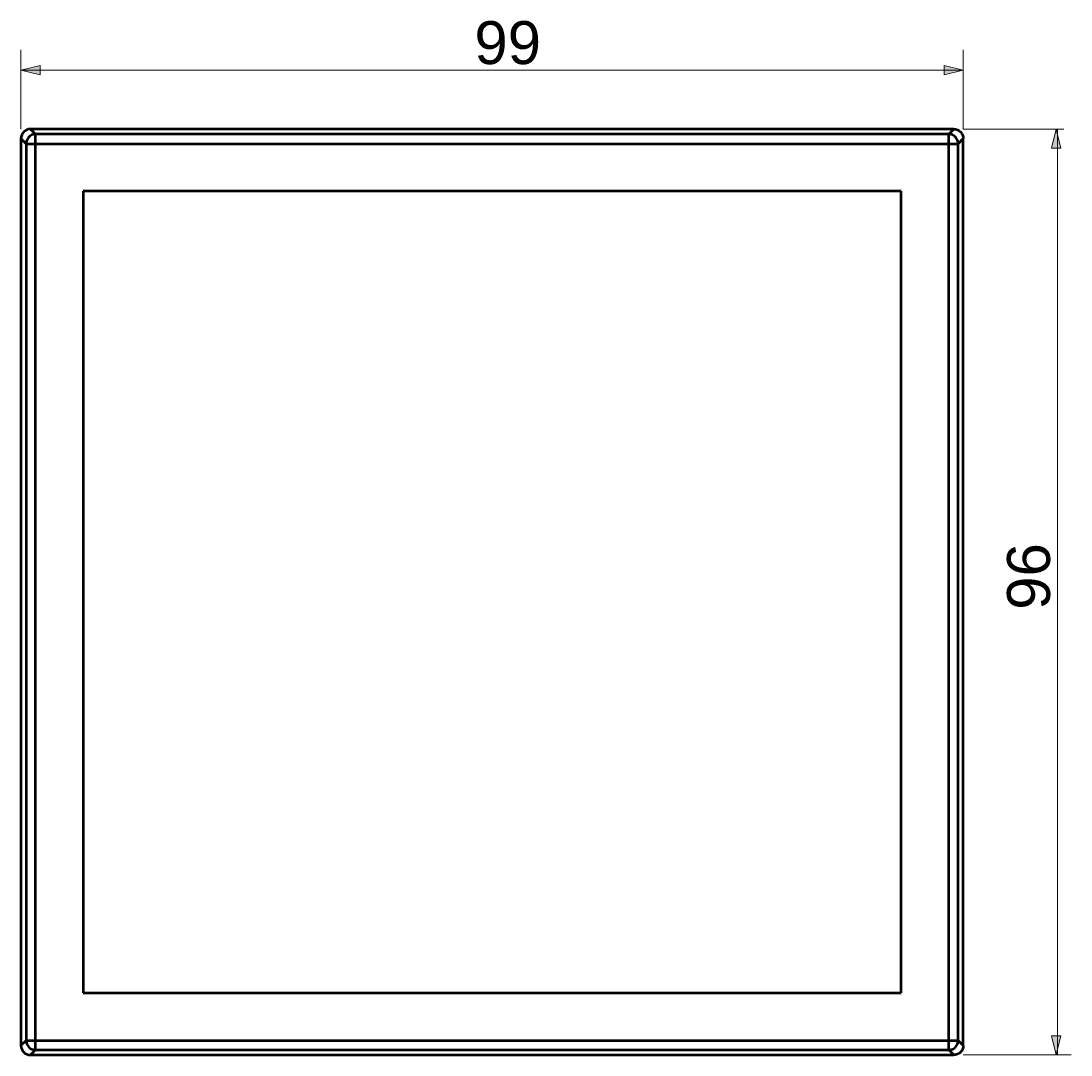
# Model space of a CAD drawing. Header units: millimetres. Extents: x -18 to 228, y 90 to 209.
# Tile 5 of 5: x 118 to 228, y 93 to 202. Entities that reach past the tile are written whole.
import ezdxf

# ---------------------------------------------------------------- set-up
doc = ezdxf.new("R2010")
doc.units = ezdxf.units.MM
doc.header["$MEASUREMENT"] = 0
doc.layers.add('Capa 1', color=7, linetype='Continuous', lineweight=0)

msp = doc.modelspace()

# ---------------------------------------------------------------- hatches: boundary and pattern name
at = {"layer": 'Capa 1', "true_color": 0x000000, "transparency": 33554687}
h = msp.add_hatch(color=18, dxfattribs=at)
h.dxf.hatch_style = 2
h.paths.add_polyline_path([(118.48, 196.49), (120.48, 197), (120.48, 195.99)])
h = msp.add_hatch(color=18, dxfattribs=at)
h.dxf.hatch_style = 2
h.paths.add_polyline_path([(217.18, 196.49), (215.18, 195.99), (215.18, 197)])
h = msp.add_hatch(color=18, dxfattribs=at)
h.dxf.hatch_style = 2
h.paths.add_polyline_path([(226.91, 190.32), (227.41, 188.32), (226.41, 188.32)])
h = msp.add_hatch(color=18, dxfattribs=at)
h.dxf.hatch_style = 2
h.paths.add_polyline_path([(226.91, 93.32), (226.41, 95.32), (227.41, 95.32)])

# ---------------------------------------------------------------- linework, layer by layer
at = {"layer": 'Capa 1', "color": 18, "lineweight": 13, "true_color": 0x000000}
for p, q in [((118.48, 190.32), (118.48, 198.62)), ((217.18, 190.32), (217.18, 198.62)), ((118.48, 196.49), (217.18, 196.49)), ((217.19, 190.32), (227.71, 190.32)), ((227.06, 93.32), (227.06, 190.32)), ((217.19, 93.32), (228.47, 93.32))]:
    msp.add_line(p, q, dxfattribs=at)
at = {"layer": 'Capa 1', "color": 18, "lineweight": 50, "true_color": 0x000000}
for p, q in [((216.19, 190.32), (119.48, 190.32)), ((120.01, 189.79), (119.48, 190.32)), ((215.66, 189.79), (216.19, 190.32)), ((118.48, 189.32), (118.48, 94.32)), ((119.02, 188.79), (118.48, 189.32)), ((120.01, 93.85), (120.01, 189.79)), ((215.66, 189.79), (120.01, 189.79)), ((215.66, 93.85), (215.66, 189.79)), ((216.65, 188.79), (217.18, 189.32)), ((217.18, 94.32), (217.18, 189.32)), ((119.02, 188.79), (119.02, 94.85)), ((119.02, 188.79), (216.65, 188.79)), ((216.65, 94.85), (216.65, 188.79)), ((124.98, 183.82), (124.98, 99.82)), ((210.68, 183.82), (124.98, 183.82)), ((124.98, 183.82), (124.98, 99.82)), ((210.68, 183.82), (124.98, 183.82)), ((210.68, 99.82), (210.68, 183.82)), ((210.68, 99.82), (210.68, 183.82)), ((124.98, 99.82), (210.68, 99.82)), ((124.98, 99.82), (210.68, 99.82)), ((119.02, 94.85), (118.48, 94.32)), ((119.02, 94.85), (216.65, 94.85)), ((216.65, 94.85), (217.18, 94.32)), ((120.01, 93.85), (119.48, 93.32)), ((120.01, 93.85), (215.66, 93.85)), ((215.66, 93.85), (216.19, 93.32)), ((119.48, 93.32), (216.19, 93.32))]:
    msp.add_line(p, q, dxfattribs=at)
at = {"layer": 'Capa 1', "color": 18, "lineweight": 0, "true_color": 0x000000}
for points in [[(118.48, 196.49), (120.48, 197), (120.48, 195.99)], [(217.18, 196.49), (215.18, 195.99), (215.18, 197)], [(226.91, 190.32), (227.41, 188.32), (226.41, 188.32)], [(226.91, 93.32), (226.41, 95.32), (227.41, 95.32)]]:
    msp.add_lwpolyline(points, close=True, dxfattribs=at)
at = {"layer": 'Capa 1'}
for points in [[(118.48, 196.49), (120.48, 197), (120.48, 195.99)], [(217.18, 196.49), (215.18, 195.99), (215.18, 197)], [(226.91, 190.32), (227.41, 188.32), (226.41, 188.32)], [(226.91, 93.32), (226.41, 95.32), (227.41, 95.32)]]:
    msp.add_lwpolyline(points, close=True, dxfattribs=at)
at = {"layer": 'Capa 1', "color": 18, "lineweight": 13, "true_color": 0x000000}
for points in [[(118.48, 196.49), (120.48, 197), (120.48, 195.99)], [(217.18, 196.49), (215.18, 195.99), (215.18, 197)], [(226.91, 190.32), (227.41, 188.32), (226.41, 188.32)], [(226.91, 93.32), (226.41, 95.32), (227.41, 95.32)]]:
    msp.add_lwpolyline(points, close=True, dxfattribs=at)
at = {"layer": 'Capa 1', "color": 18, "lineweight": 50, "true_color": 0x000000}
for points in [[(120.01, 189.79), (119.89, 189.78), (119.87, 189.78), (119.75, 189.75), (119.63, 189.71), (119.52, 189.65), (119.42, 189.59), (119.4, 189.57), (119.31, 189.49), (119.23, 189.4), (119.22, 189.38), (119.15, 189.28), (119.1, 189.17), (119.05, 189.05), (119.03, 188.93), (119.03, 188.91), (119.02, 188.79)], [(216.65, 188.79), (216.64, 188.91), (216.64, 188.93), (216.61, 189.05), (216.57, 189.17), (216.52, 189.28), (216.45, 189.38), (216.44, 189.4), (216.36, 189.49), (216.26, 189.57), (216.25, 189.59), (216.15, 189.65), (216.04, 189.71), (215.92, 189.75), (215.8, 189.78), (215.78, 189.78), (215.66, 189.79)], [(119.02, 94.85), (119.03, 94.73), (119.03, 94.71), (119.05, 94.59), (119.1, 94.47), (119.15, 94.36), (119.22, 94.26), (119.23, 94.24), (119.31, 94.15), (119.4, 94.06), (119.42, 94.05), (119.52, 93.98), (119.63, 93.93), (119.75, 93.89), (119.87, 93.86), (119.89, 93.86), (120.01, 93.85)], [(215.66, 93.85), (215.78, 93.86), (215.8, 93.86), (215.92, 93.89), (216.04, 93.93), (216.15, 93.98), (216.25, 94.05), (216.26, 94.06), (216.36, 94.15), (216.44, 94.24), (216.45, 94.26), (216.52, 94.36), (216.57, 94.47), (216.61, 94.59), (216.64, 94.71), (216.64, 94.73), (216.65, 94.85)]]:
    msp.add_lwpolyline(points, dxfattribs=at)
for points in [[(119.48, 190.32), (119.22, 190.32), (118.96, 190.22), (118.78, 190.03)], [(216.19, 190.32), (216.45, 190.32), (216.71, 190.22), (216.89, 190.03)], [(118.78, 190.03), (118.59, 189.84), (118.48, 189.59), (118.48, 189.32)], [(216.89, 190.03), (217.08, 189.84), (217.19, 189.59), (217.18, 189.32)], [(118.48, 94.32), (118.48, 94.05), (118.59, 93.8), (118.78, 93.61)], [(118.78, 93.61), (118.96, 93.42), (119.22, 93.32), (119.48, 93.32)], [(216.89, 93.61), (216.71, 93.42), (216.45, 93.32), (216.19, 93.32)], [(217.18, 94.32), (217.19, 94.05), (217.08, 93.8), (216.89, 93.61)]]:
    msp.add_open_spline(points, degree=3, dxfattribs=at)

# ---------------------------------------------------------------- texts
at = {"layer": 'Capa 1', "insert": (165.97, 197.07), "char_height": 0.2, "attachment_point": 7}
msp.add_mtext('\\C18;\\c0;\\FArial|b0|i0|c1;\\H4.495800;\\W1.000000;99', dxfattribs=at)
at = {"layer": 'Capa 1', "insert": (226.33, 139.96), "char_height": 0.2, "attachment_point": 7, "rotation": 90}
msp.add_mtext('\\C18;\\c0;\\FArial|b0|i0|c1;\\H4.495800;\\W1.000000;96', dxfattribs=at)

doc.saveas('drawing.dxf')
